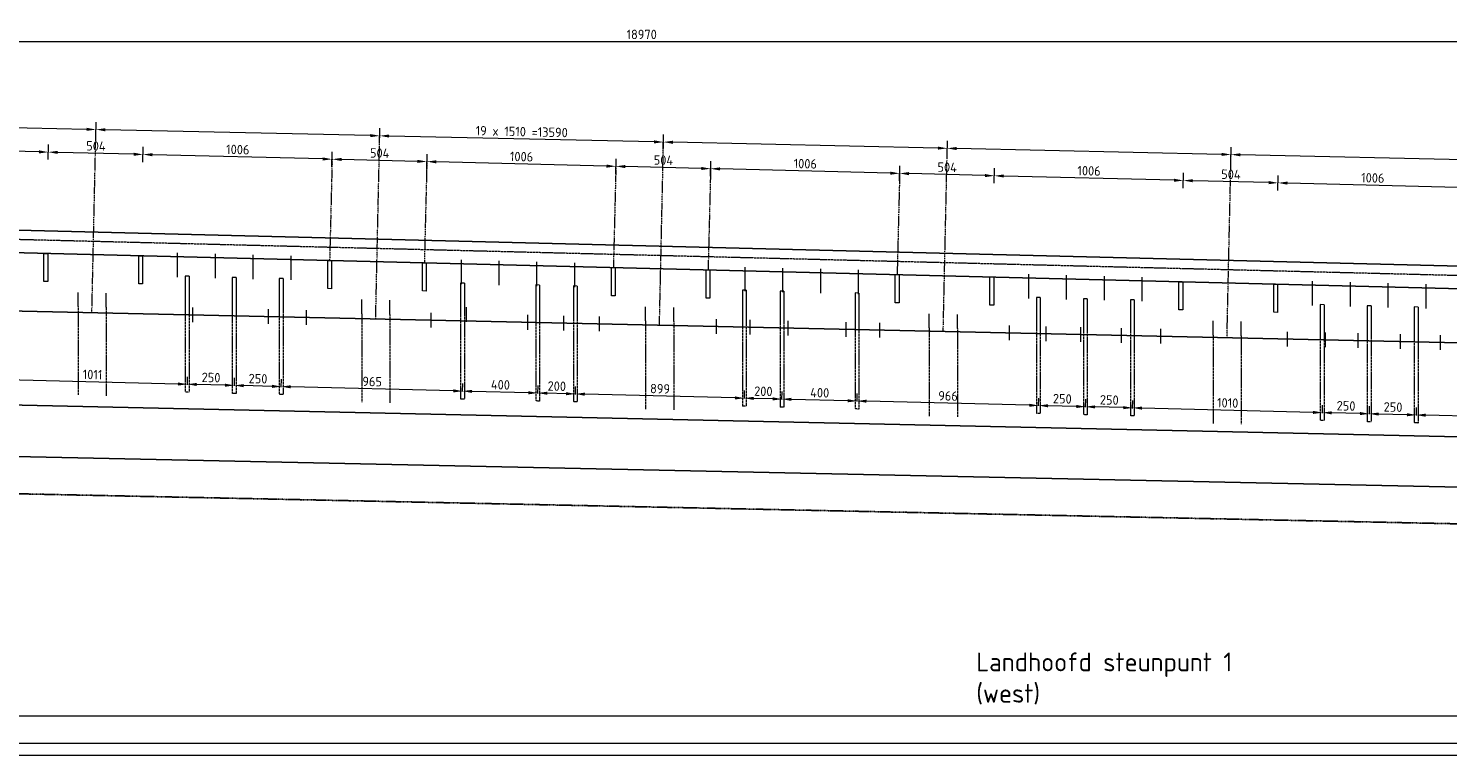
# Model space of a CAD drawing. Header units: millimetres. Extents: x -8028558 to 327273, y -63352 to 83293.
# Tile 57 of 197: x 1742 to 9292, y 8914 to 12782. Entities that reach past the tile are written whole.
import ezdxf

# ---------------------------------------------------------------- set-up
doc = ezdxf.new("R2010")
doc.units = ezdxf.units.MM
for name, pattern in [('NLCS-HIDDEN', [4, 2, -2]), ('XX-AFBREEK', [7, 4, -1, 1, -1]), ('XX-HART', [13, 4, -2, 1, -2, 4]), ('ZZ-HIDDEN-SO', [4, 2, -2])]:
    doc.linetypes.add(name, pattern=pattern)
for name, color, linetype, lineweight in [('B-CO-BC-AFBREEKLIJN-GD', 7, 'XX-AFBREEK', 25), ('B-CO-BC-BETONVORM-GD', 90, 'Continuous', 25), ('B-CO-BC-BETONVORM-GN', 10, 'ZZ-HIDDEN-SO', 13), ('B-CO-BC-WAPENING_HOOFDWAPENING-G', 170, 'Continuous', 18), ('B-CO-BC-WAPENING_HOOFDWAPENING-GN', 140, 'NLCS-HIDDEN', 13), ('X-XX-AL-HARTLIJN-G', 7, 'XX-HART', 18), ('X-XX-AL-M', 7, 'Continuous', 18), ('X-XX-AL-VERWIJZING-T25', 7, 'Continuous', 25)]:
    doc.layers.add(name, color=color, linetype=linetype, lineweight=lineweight)
doc.styles.add('NLCS-ISO-MM20-T25', font='NLCS-ISO.ttf', dxfattribs={"height": 50})
doc.styles.add('NLCS-ISO-MM20-T50', font='NLCS-ISO.ttf', dxfattribs={"height": 100})
doc.dimstyles.new('NLCS-MM20-T25-PIJL_L0_H4', dxfattribs={"dimscale": 20, "dimtxt": 2.5, "dimasz": 2.5, "dimexe": 2, "dimexo": 2, "dimgap": 0.7, "dimtad": 1, "dimdec": 0, "dimzin": 0, "dimdsep": 46, "dimtxsty": 'NLCS-ISO-MM20-T25', "dimcen": 0, "dimdle": 2, "dimclrd": 256, "dimclre": 256, "dimclrt": 256, "dimadec": 4, "dimazin": 0, "dimtfac": 1, "dimtdec": 3, "dimtofl": 0, "dimtmove": 0, "dimatfit": 3, "dimfxl": 2, "dimfxlon": 1, "dimtfillclr": 256, "dimtolj": 1, "dimtzin": 0, "dimlwd": -1, "dimlwe": -1, "dimarcsym": 0})

# ---------------------------------------------------------------- blocks, each defined once
blk = doc.blocks.new('*D370')
at = {"layer": 'X-XX-AL-M', "transparency": 16777216}
for p, q in [((-4480.7, 12670.7), (-4480.7, 12750.7)), ((14439.4, 12710.7), (-4430.7, 12710.7)), ((14489.4, 12670.7), (14489.4, 12750.7))]:
    blk.add_line(p, q, dxfattribs=at)
for points in [[(-4430.7, 12719.1), (-4430.7, 12702.4), (-4480.7, 12710.7)], [(14439.4, 12719.1), (14439.4, 12702.4), (14489.4, 12710.7)]]:
    blk.add_solid(points, dxfattribs=at)
at = {"layer": 'X-XX-AL-M', "transparency": 16777216, "insert": (5004.4, 12749.7), "char_height": 50, "attachment_point": 5, "style": 'NLCS-ISO-MM20-T25'}
blk.add_mtext('\\A1;18970', dxfattribs=at)
blk = doc.blocks.new('*D378')
at = {"layer": 'X-XX-AL-M', "transparency": 16777216}
for p, q in [((8138.8, 12070.6), (8140.6, 12150.6)), ((9599.3, 12078.4), (8189.7, 12109.5)), ((9648.4, 12037.3), (9650.2, 12117.3))]:
    blk.add_line(p, q, dxfattribs=at)
for points in [[(8189.8, 12117.8), (8189.5, 12101.2), (8139.7, 12110.6)], [(9599.5, 12086.7), (9599.1, 12070.1), (9649.3, 12077.3)]]:
    blk.add_solid(points, dxfattribs=at)
blk = doc.blocks.new('*D379')
at = {"layer": 'X-XX-AL-M', "transparency": 16777216}
for p, q in [((6629.2, 12103.9), (6630.9, 12183.9)), ((8089.7, 12111.7), (6680, 12142.8)), ((8138.8, 12070.6), (8140.6, 12150.6))]:
    blk.add_line(p, q, dxfattribs=at)
for points in [[(6680.2, 12151.1), (6679.8, 12134.5), (6630, 12143.9)], [(8089.9, 12120), (8089.5, 12103.4), (8139.7, 12110.6)]]:
    blk.add_solid(points, dxfattribs=at)
blk = doc.blocks.new('*D380')
at = {"layer": 'X-XX-AL-M', "transparency": 16777216}
for p, q in [((5119.5, 12137.2), (5121.3, 12217.2)), ((6580, 12145), (5170.4, 12176.1)), ((6629.2, 12103.9), (6630.9, 12183.9))]:
    blk.add_line(p, q, dxfattribs=at)
for points in [[(5170.6, 12184.4), (5170.2, 12167.8), (5120.4, 12177.2)], [(6580.2, 12153.3), (6579.9, 12136.7), (6630, 12143.9)]]:
    blk.add_solid(points, dxfattribs=at)
blk = doc.blocks.new('*D381')
at = {"layer": 'X-XX-AL-M', "transparency": 16777216}
for p, q in [((3609.9, 12170.5), (3611.7, 12250.5)), ((5070.4, 12178.3), (3660.8, 12209.4)), ((5119.5, 12137.2), (5121.3, 12217.2))]:
    blk.add_line(p, q, dxfattribs=at)
for points in [[(3660.9, 12217.7), (3660.6, 12201.1), (3610.8, 12210.5)], [(5070.6, 12186.6), (5070.2, 12170), (5120.4, 12177.2)]]:
    blk.add_solid(points, dxfattribs=at)
at = {"layer": 'X-XX-AL-M', "transparency": 16777216, "insert": (4366.4, 12232.9), "char_height": 50, "attachment_point": 5, "rotation": 358.7361, "style": 'NLCS-ISO-MM20-T25'}
blk.add_mtext('\\A1;19 x 1510 =13590 ', dxfattribs=at)
blk = doc.blocks.new('*D382')
at = {"layer": 'X-XX-AL-M', "transparency": 16777216}
for p, q in [((2100.3, 12203.8), (2102, 12283.8)), ((3560.8, 12211.6), (2151.1, 12242.7)), ((3609.9, 12170.5), (3611.7, 12250.5))]:
    blk.add_line(p, q, dxfattribs=at)
for points in [[(2151.3, 12251), (2150.9, 12234.4), (2101.1, 12243.8)], [(3561, 12219.9), (3560.6, 12203.3), (3610.8, 12210.5)]]:
    blk.add_solid(points, dxfattribs=at)
blk = doc.blocks.new('*D383')
at = {"layer": 'X-XX-AL-M', "transparency": 16777216}
for p, q in [((590.6, 12237.1), (592.4, 12317.1)), ((2051.1, 12244.9), (641.5, 12276)), ((2100.3, 12203.8), (2102, 12283.8))]:
    blk.add_line(p, q, dxfattribs=at)
for points in [[(641.7, 12284.4), (641.3, 12267.7), (591.5, 12277.1)], [(2051.3, 12253.3), (2051, 12236.6), (2101.1, 12243.8)]]:
    blk.add_solid(points, dxfattribs=at)
blk = doc.blocks.new('*D397')
at = {"layer": 'X-XX-AL-M', "transparency": 16777216}
for p, q in [((8389.1, 11920.2), (8391.1, 12000.1)), ((9345.9, 11936.3), (8440.1, 11958.9)), ((9394.8, 11895), (9396.8, 11975))]:
    blk.add_line(p, q, dxfattribs=at)
for points in [[(8440.3, 11967.2), (8439.9, 11950.6), (8390.1, 11960.1)], [(9346.1, 11944.6), (9345.6, 11927.9), (9395.8, 11935)]]:
    blk.add_solid(points, dxfattribs=at)
at = {"layer": 'X-XX-AL-M', "transparency": 16777216, "insert": (8894, 11986.6), "char_height": 50, "attachment_point": 5, "rotation": 358.5679, "style": 'NLCS-ISO-MM20-T25'}
blk.add_mtext('\\A1;1006', dxfattribs=at)
blk = doc.blocks.new('*D398')
at = {"layer": 'X-XX-AL-M', "transparency": 16777216}
for p, q in [((7885.3, 11932.8), (7887.3, 12012.7)), ((8340.2, 11961.4), (7936.3, 11971.5)), ((8389.1, 11920.2), (8391.1, 12000.1))]:
    blk.add_line(p, q, dxfattribs=at)
for points in [[(7936.5, 11979.8), (7936.1, 11963.2), (7886.3, 11972.7)], [(8340.4, 11969.7), (8340, 11953.1), (8390.1, 11960.1)]]:
    blk.add_solid(points, dxfattribs=at)
at = {"layer": 'X-XX-AL-M', "transparency": 16777216, "insert": (8139.2, 12005.4), "char_height": 50, "attachment_point": 5, "rotation": 358.5679, "style": 'NLCS-ISO-MM20-T25'}
blk.add_mtext('\\A1;504', dxfattribs=at)
blk = doc.blocks.new('*D399')
at = {"layer": 'X-XX-AL-M', "transparency": 16777216}
for p, q in [((6879.6, 11957.9), (6881.6, 12037.9)), ((7885.3, 11932.8), (7887.3, 12012.7)), ((7836.3, 11974), (6930.6, 11996.6))]:
    blk.add_line(p, q, dxfattribs=at)
for points in [[(6930.8, 12005), (6930.4, 11988.3), (6880.6, 11997.9)], [(7836.5, 11982.3), (7836.1, 11965.7), (7886.3, 11972.7)]]:
    blk.add_solid(points, dxfattribs=at)
at = {"layer": 'X-XX-AL-M', "transparency": 16777216, "insert": (7384.4, 12024.3), "char_height": 50, "attachment_point": 5, "rotation": 358.5679, "style": 'NLCS-ISO-MM20-T25'}
blk.add_mtext('\\A1;1006', dxfattribs=at)
blk = doc.blocks.new('*D400')
at = {"layer": 'X-XX-AL-M', "transparency": 16777216}
for p, q in [((6375.8, 11970.5), (6377.8, 12050.5)), ((6830.6, 11999.1), (6426.8, 12009.2)), ((6879.6, 11957.9), (6881.6, 12037.9))]:
    blk.add_line(p, q, dxfattribs=at)
for points in [[(6427, 12017.6), (6426.6, 12000.9), (6376.8, 12010.5)], [(6830.8, 12007.5), (6830.4, 11990.8), (6880.6, 11997.9)]]:
    blk.add_solid(points, dxfattribs=at)
at = {"layer": 'X-XX-AL-M', "transparency": 16777216, "insert": (6629.7, 12043.2), "char_height": 50, "attachment_point": 5, "rotation": 358.5679, "style": 'NLCS-ISO-MM20-T25'}
blk.add_mtext('\\A1;504', dxfattribs=at)
blk = doc.blocks.new('*D401')
at = {"layer": 'X-XX-AL-M', "transparency": 16777216}
for p, q in [((5370.1, 11995.6), (5372.1, 12075.6)), ((6326.8, 12011.7), (5421.1, 12034.4)), ((6375.8, 11970.5), (6377.8, 12050.5))]:
    blk.add_line(p, q, dxfattribs=at)
for points in [[(5421.3, 12042.7), (5420.9, 12026), (5371.1, 12035.6)], [(6327, 12020.1), (6326.6, 12003.4), (6376.8, 12010.5)]]:
    blk.add_solid(points, dxfattribs=at)
at = {"layer": 'X-XX-AL-M', "transparency": 16777216, "insert": (5874.9, 12062), "char_height": 50, "attachment_point": 5, "rotation": 358.5679, "style": 'NLCS-ISO-MM20-T25'}
blk.add_mtext('\\A1;1006', dxfattribs=at)
blk = doc.blocks.new('*D402')
at = {"layer": 'X-XX-AL-M', "transparency": 16777216}
for p, q in [((4866.3, 12008.2), (4868.2, 12088.2)), ((5321.1, 12036.9), (4917.2, 12047)), ((5370.1, 11995.6), (5372.1, 12075.6))]:
    blk.add_line(p, q, dxfattribs=at)
for points in [[(4917.4, 12055.3), (4917, 12038.6), (4867.2, 12048.2)], [(5321.3, 12045.2), (5320.9, 12028.5), (5371.1, 12035.6)]]:
    blk.add_solid(points, dxfattribs=at)
at = {"layer": 'X-XX-AL-M', "transparency": 16777216, "insert": (5120.1, 12080.9), "char_height": 50, "attachment_point": 5, "rotation": 358.5679, "style": 'NLCS-ISO-MM20-T25'}
blk.add_mtext('\\A1;504', dxfattribs=at)
blk = doc.blocks.new('*D403')
at = {"layer": 'X-XX-AL-M', "transparency": 16777216}
for p, q in [((3860.6, 12033.4), (3862.6, 12113.3)), ((4866.3, 12008.2), (4868.2, 12088.2)), ((4817.3, 12049.5), (3911.5, 12072.1))]:
    blk.add_line(p, q, dxfattribs=at)
for points in [[(3911.8, 12080.4), (3911.3, 12063.8), (3861.6, 12073.4)], [(4817.5, 12057.8), (4817.1, 12041.1), (4867.2, 12048.2)]]:
    blk.add_solid(points, dxfattribs=at)
at = {"layer": 'X-XX-AL-M', "transparency": 16777216, "insert": (4365.4, 12099.8), "char_height": 50, "attachment_point": 5, "rotation": 358.5679, "style": 'NLCS-ISO-MM20-T25'}
blk.add_mtext('\\A1;1006', dxfattribs=at)
blk = doc.blocks.new('*D404')
at = {"layer": 'X-XX-AL-M', "transparency": 16777216}
for p, q in [((3356.7, 12046), (3358.7, 12125.9)), ((3811.6, 12074.6), (3407.7, 12084.7)), ((3860.6, 12033.4), (3862.6, 12113.3))]:
    blk.add_line(p, q, dxfattribs=at)
for points in [[(3407.9, 12093), (3407.5, 12076.4), (3357.7, 12086)], [(3811.8, 12082.9), (3811.4, 12066.3), (3861.6, 12073.4)]]:
    blk.add_solid(points, dxfattribs=at)
at = {"layer": 'X-XX-AL-M', "transparency": 16777216, "insert": (3610.6, 12118.6), "char_height": 50, "attachment_point": 5, "rotation": 358.5679, "style": 'NLCS-ISO-MM20-T25'}
blk.add_mtext('\\A1;504', dxfattribs=at)
blk = doc.blocks.new('*D405')
at = {"layer": 'X-XX-AL-M', "transparency": 16777216}
for p, q in [((2351, 12071.1), (2353, 12151.1)), ((3307.7, 12087.2), (2402, 12109.8)), ((3356.7, 12046), (3358.7, 12125.9))]:
    blk.add_line(p, q, dxfattribs=at)
for points in [[(2402.2, 12118.2), (2401.8, 12101.5), (2352, 12111.1)], [(3307.9, 12095.5), (3307.5, 12078.9), (3357.7, 12086)]]:
    blk.add_solid(points, dxfattribs=at)
at = {"layer": 'X-XX-AL-M', "transparency": 16777216, "insert": (2855.9, 12137.5), "char_height": 50, "attachment_point": 5, "rotation": 358.5679, "style": 'NLCS-ISO-MM20-T25'}
blk.add_mtext('\\A1;1006', dxfattribs=at)
blk = doc.blocks.new('*D406')
at = {"layer": 'X-XX-AL-M', "transparency": 16777216}
for p, q in [((1847.2, 12083.7), (1849.2, 12163.7)), ((2302.1, 12112.3), (1898.2, 12122.4)), ((2351, 12071.1), (2353, 12151.1))]:
    blk.add_line(p, q, dxfattribs=at)
for points in [[(1898.4, 12130.8), (1898, 12114.1), (1848.2, 12123.7)], [(2302.3, 12120.7), (2301.8, 12104), (2352, 12111.1)]]:
    blk.add_solid(points, dxfattribs=at)
at = {"layer": 'X-XX-AL-M', "transparency": 16777216, "insert": (2101.1, 12156.4), "char_height": 50, "attachment_point": 5, "rotation": 358.5679, "style": 'NLCS-ISO-MM20-T25'}
blk.add_mtext('\\A1;504', dxfattribs=at)
blk = doc.blocks.new('*D407')
at = {"layer": 'X-XX-AL-M', "transparency": 16777216}
for p, q in [((841.5, 12108.8), (843.5, 12188.8)), ((1847.2, 12083.7), (1849.2, 12163.7)), ((1798.2, 12124.9), (892.5, 12147.6))]:
    blk.add_line(p, q, dxfattribs=at)
for points in [[(892.7, 12155.9), (892.3, 12139.3), (842.5, 12148.8)], [(1798.4, 12133.3), (1798, 12116.6), (1848.2, 12123.7)]]:
    blk.add_solid(points, dxfattribs=at)
at = {"layer": 'X-XX-AL-M', "transparency": 16777216, "insert": (1346.3, 12175.3), "char_height": 50, "attachment_point": 5, "rotation": 358.5679, "style": 'NLCS-ISO-MM20-T25'}
blk.add_mtext('\\A1;1006', dxfattribs=at)
blk = doc.blocks.new('*D426')
at = {"layer": 'X-XX-AL-M', "transparency": 16777216}
for p, q in [((9125.5, 10723.1), (9126.5, 10765.6)), ((10038.7, 10702.8), (9175.5, 10724.4)), ((10088.7, 10699.1), (10089.7, 10741.5))]:
    blk.add_line(p, q, dxfattribs=at)
for points in [[(9175.7, 10732.7), (9175.3, 10716), (9125.5, 10725.6)], [(10038.9, 10711.1), (10038.5, 10694.5), (10088.7, 10701.5)]]:
    blk.add_solid(points, dxfattribs=at)
at = {"layer": 'X-XX-AL-M', "transparency": 16777216, "insert": (9608.1, 10752.6), "char_height": 50, "attachment_point": 5, "rotation": 358.5679, "style": 'NLCS-ISO-MM20-T25'}
blk.add_mtext('\\A1;964', dxfattribs=at)
blk = doc.blocks.new('*D427')
at = {"layer": 'X-XX-AL-M', "transparency": 16777216}
for p, q in [((8875.5, 10729.4), (8876.6, 10771.9)), ((9075.5, 10726.9), (8925.6, 10730.6)), ((9125.5, 10723.1), (9126.5, 10765.6))]:
    blk.add_line(p, q, dxfattribs=at)
for points in [[(8925.8, 10739), (8925.4, 10722.3), (8875.6, 10731.9)], [(9075.7, 10735.2), (9075.3, 10718.5), (9125.5, 10725.6)]]:
    blk.add_solid(points, dxfattribs=at)
at = {"layer": 'X-XX-AL-M', "transparency": 16777216, "insert": (9001.5, 10767.7), "char_height": 50, "attachment_point": 5, "rotation": 358.5679, "style": 'NLCS-ISO-MM20-T25'}
blk.add_mtext('\\A1;250', dxfattribs=at)
blk = doc.blocks.new('*D428')
at = {"layer": 'X-XX-AL-M', "transparency": 16777216}
for p, q in [((8625.6, 10735.6), (8626.7, 10778.1)), ((8825.6, 10733.1), (8675.7, 10736.9)), ((8875.5, 10729.4), (8876.6, 10771.9))]:
    blk.add_line(p, q, dxfattribs=at)
for points in [[(8675.9, 10745.2), (8675.4, 10728.5), (8625.7, 10738.1)], [(8825.8, 10741.5), (8825.4, 10724.8), (8875.6, 10731.9)]]:
    blk.add_solid(points, dxfattribs=at)
at = {"layer": 'X-XX-AL-M', "transparency": 16777216, "insert": (8751.6, 10774), "char_height": 50, "attachment_point": 5, "rotation": 358.5679, "style": 'NLCS-ISO-MM20-T25'}
blk.add_mtext('\\A1;250', dxfattribs=at)
blk = doc.blocks.new('*D429')
at = {"layer": 'X-XX-AL-M', "transparency": 16777216}
for p, q in [((7615.9, 10760.9), (7617, 10803.4)), ((8575.7, 10739.4), (7666, 10762.1)), ((8625.6, 10735.6), (8626.7, 10778.1))]:
    blk.add_line(p, q, dxfattribs=at)
for points in [[(7666.2, 10770.4), (7665.8, 10753.8), (7616, 10763.4)], [(8575.9, 10747.7), (8575.5, 10731), (8625.7, 10738.1)]]:
    blk.add_solid(points, dxfattribs=at)
at = {"layer": 'X-XX-AL-M', "transparency": 16777216, "insert": (8121.8, 10789.7), "char_height": 50, "attachment_point": 5, "rotation": 358.5679, "style": 'NLCS-ISO-MM20-T25'}
blk.add_mtext('\\A1;1010', dxfattribs=at)
blk = doc.blocks.new('*D430')
at = {"layer": 'X-XX-AL-M', "transparency": 16777216}
for p, q in [((7366, 10767.1), (7367.1, 10809.6)), ((7615.9, 10760.9), (7617, 10803.4)), ((7566, 10764.6), (7416, 10768.4))]:
    blk.add_line(p, q, dxfattribs=at)
for points in [[(7416.3, 10776.7), (7415.8, 10760), (7366.1, 10769.6)], [(7566.2, 10772.9), (7565.8, 10756.3), (7616, 10763.4)]]:
    blk.add_solid(points, dxfattribs=at)
at = {"layer": 'X-XX-AL-M', "transparency": 16777216, "insert": (7492, 10805.5), "char_height": 50, "attachment_point": 5, "rotation": 358.5679, "style": 'NLCS-ISO-MM20-T25'}
blk.add_mtext('\\A1;250', dxfattribs=at)
blk = doc.blocks.new('*D431')
at = {"layer": 'X-XX-AL-M', "transparency": 16777216}
for p, q in [((7116.1, 10773.4), (7117.1, 10815.9)), ((7366, 10767.1), (7367.1, 10809.6)), ((7316.1, 10770.9), (7166.1, 10774.6))]:
    blk.add_line(p, q, dxfattribs=at)
for points in [[(7166.3, 10782.9), (7165.9, 10766.3), (7116.1, 10775.9)], [(7316.3, 10779.2), (7315.9, 10762.5), (7366.1, 10769.6)]]:
    blk.add_solid(points, dxfattribs=at)
at = {"layer": 'X-XX-AL-M', "transparency": 16777216, "insert": (7242.1, 10811.7), "char_height": 50, "attachment_point": 5, "rotation": 358.5679, "style": 'NLCS-ISO-MM20-T25'}
blk.add_mtext('\\A1;250', dxfattribs=at)
blk = doc.blocks.new('*D432')
at = {"layer": 'X-XX-AL-M', "transparency": 16777216}
for p, q in [((6150.4, 10797.5), (6151.4, 10840)), ((7066.2, 10777.1), (6200.4, 10798.8)), ((7116.1, 10773.4), (7117.1, 10815.9))]:
    blk.add_line(p, q, dxfattribs=at)
for points in [[(6200.6, 10807.1), (6200.2, 10790.4), (6150.4, 10800)], [(7066.4, 10785.4), (7066, 10768.8), (7116.1, 10775.9)]]:
    blk.add_solid(points, dxfattribs=at)
at = {"layer": 'X-XX-AL-M', "transparency": 16777216, "insert": (6634.3, 10826.9), "char_height": 50, "attachment_point": 5, "rotation": 358.5679, "style": 'NLCS-ISO-MM20-T25'}
blk.add_mtext('\\A1;966', dxfattribs=at)
blk = doc.blocks.new('*D433')
at = {"layer": 'X-XX-AL-M', "transparency": 16777216}
for p, q in [((5750.5, 10807.5), (5751.6, 10850)), ((6100.5, 10801.3), (5800.6, 10808.8)), ((6150.4, 10797.5), (6151.4, 10840))]:
    blk.add_line(p, q, dxfattribs=at)
for points in [[(5800.8, 10817.1), (5800.3, 10800.4), (5750.6, 10810)], [(6100.7, 10809.6), (6100.3, 10792.9), (6150.4, 10800)]]:
    blk.add_solid(points, dxfattribs=at)
at = {"layer": 'X-XX-AL-M', "transparency": 16777216, "insert": (5951.5, 10844), "char_height": 50, "attachment_point": 5, "rotation": 358.5679, "style": 'NLCS-ISO-MM20-T25'}
blk.add_mtext('\\A1;400', dxfattribs=at)
blk = doc.blocks.new('*D434')
at = {"layer": 'X-XX-AL-M', "transparency": 16777216}
for p, q in [((5550.6, 10812.5), (5551.6, 10855)), ((5700.6, 10811.2), (5600.6, 10813.7)), ((5750.5, 10807.5), (5751.6, 10850))]:
    blk.add_line(p, q, dxfattribs=at)
for points in [[(5600.8, 10822.1), (5600.4, 10805.4), (5550.6, 10815)], [(5700.8, 10819.6), (5700.4, 10802.9), (5750.6, 10810)]]:
    blk.add_solid(points, dxfattribs=at)
at = {"layer": 'X-XX-AL-M', "transparency": 16777216, "insert": (5651.6, 10851.5), "char_height": 50, "attachment_point": 5, "rotation": 358.5679, "style": 'NLCS-ISO-MM20-T25'}
blk.add_mtext('\\A1;200', dxfattribs=at)
blk = doc.blocks.new('*D435')
at = {"layer": 'X-XX-AL-M', "transparency": 16777216}
for p, q in [((4651.9, 10835), (4652.9, 10877.5)), ((5500.6, 10816.3), (4701.9, 10836.2)), ((5550.6, 10812.5), (5551.6, 10855))]:
    blk.add_line(p, q, dxfattribs=at)
for points in [[(4702.1, 10844.6), (4701.7, 10827.9), (4651.9, 10837.5)], [(5500.9, 10824.6), (5500.4, 10807.9), (5550.6, 10815)]]:
    blk.add_solid(points, dxfattribs=at)
at = {"layer": 'X-XX-AL-M', "transparency": 16777216, "insert": (5102.2, 10865.2), "char_height": 50, "attachment_point": 5, "rotation": 358.5679, "style": 'NLCS-ISO-MM20-T25'}
blk.add_mtext('\\A1;899', dxfattribs=at)
blk = doc.blocks.new('*D436')
at = {"layer": 'X-XX-AL-M', "transparency": 16777216}
for p, q in [((4451.9, 10840), (4453, 10882.5)), ((4651.9, 10835), (4652.9, 10877.5)), ((4601.9, 10838.7), (4502, 10841.2))]:
    blk.add_line(p, q, dxfattribs=at)
for points in [[(4502.2, 10849.5), (4501.8, 10832.9), (4452, 10842.5)], [(4602.1, 10847), (4601.7, 10830.4), (4651.9, 10837.5)]]:
    blk.add_solid(points, dxfattribs=at)
at = {"layer": 'X-XX-AL-M', "transparency": 16777216, "insert": (4552.9, 10879), "char_height": 50, "attachment_point": 5, "rotation": 358.5679, "style": 'NLCS-ISO-MM20-T25'}
blk.add_mtext('\\A1;200', dxfattribs=at)
blk = doc.blocks.new('*D437')
at = {"layer": 'X-XX-AL-M', "transparency": 16777216}
for p, q in [((4052, 10850), (4053.1, 10892.5)), ((4451.9, 10840), (4453, 10882.5)), ((4402, 10843.7), (4102.1, 10851.2))]:
    blk.add_line(p, q, dxfattribs=at)
for points in [[(4102.3, 10859.5), (4101.9, 10842.9), (4052.1, 10852.5)], [(4402.2, 10852), (4401.8, 10835.4), (4452, 10842.5)]]:
    blk.add_solid(points, dxfattribs=at)
at = {"layer": 'X-XX-AL-M', "transparency": 16777216, "insert": (4253, 10886.5), "char_height": 50, "attachment_point": 5, "rotation": 358.5679, "style": 'NLCS-ISO-MM20-T25'}
blk.add_mtext('\\A1;400', dxfattribs=at)
blk = doc.blocks.new('*D438')
at = {"layer": 'X-XX-AL-M', "transparency": 16777216}
for p, q in [((3087.3, 10874.1), (3088.4, 10916.6)), ((4002.1, 10853.7), (3137.4, 10875.3)), ((4052, 10850), (4053.1, 10892.5))]:
    blk.add_line(p, q, dxfattribs=at)
for points in [[(3137.6, 10883.7), (3137.2, 10867), (3087.4, 10876.6)], [(4002.3, 10862), (4001.9, 10845.4), (4052.1, 10852.5)]]:
    blk.add_solid(points, dxfattribs=at)
at = {"layer": 'X-XX-AL-M', "transparency": 16777216, "insert": (3570.7, 10903.5), "char_height": 50, "attachment_point": 5, "rotation": 358.5679, "style": 'NLCS-ISO-MM20-T25'}
blk.add_mtext('\\A1;965', dxfattribs=at)
blk = doc.blocks.new('*D439')
at = {"layer": 'X-XX-AL-M', "transparency": 16777216}
for p, q in [((2837.4, 10880.3), (2838.5, 10922.8)), ((3037.4, 10877.8), (2887.5, 10881.6)), ((3087.3, 10874.1), (3088.4, 10916.6))]:
    blk.add_line(p, q, dxfattribs=at)
for points in [[(2887.7, 10889.9), (2887.3, 10873.2), (2837.5, 10882.8)], [(3037.6, 10886.2), (3037.2, 10869.5), (3087.4, 10876.6)]]:
    blk.add_solid(points, dxfattribs=at)
at = {"layer": 'X-XX-AL-M', "transparency": 16777216, "insert": (2963.4, 10918.7), "char_height": 50, "attachment_point": 5, "rotation": 358.5679, "style": 'NLCS-ISO-MM20-T25'}
blk.add_mtext('\\A1;250', dxfattribs=at)
blk = doc.blocks.new('*D440')
at = {"layer": 'X-XX-AL-M', "transparency": 16777216}
for p, q in [((2587.5, 10886.6), (2588.6, 10929.1)), ((2787.5, 10884.1), (2637.5, 10887.8)), ((2837.4, 10880.3), (2838.5, 10922.8))]:
    blk.add_line(p, q, dxfattribs=at)
for points in [[(2637.8, 10896.2), (2637.3, 10879.5), (2587.6, 10889.1)], [(2787.7, 10892.4), (2787.3, 10875.7), (2837.5, 10882.8)]]:
    blk.add_solid(points, dxfattribs=at)
at = {"layer": 'X-XX-AL-M', "transparency": 16777216, "insert": (2713.5, 10924.9), "char_height": 50, "attachment_point": 5, "rotation": 358.5679, "style": 'NLCS-ISO-MM20-T25'}
blk.add_mtext('\\A1;250', dxfattribs=at)
blk = doc.blocks.new('*D441')
at = {"layer": 'X-XX-AL-M', "transparency": 16777216}
for p, q in [((1576.8, 10911.8), (1577.9, 10954.3)), ((2537.6, 10890.3), (1626.9, 10913.1)), ((2587.5, 10886.6), (2588.6, 10929.1))]:
    blk.add_line(p, q, dxfattribs=at)
for points in [[(1627.1, 10921.4), (1626.6, 10904.8), (1576.9, 10914.3)], [(2537.8, 10898.7), (2537.4, 10882), (2587.6, 10889.1)]]:
    blk.add_solid(points, dxfattribs=at)
at = {"layer": 'X-XX-AL-M', "transparency": 16777216, "insert": (2083.2, 10940.7), "char_height": 50, "attachment_point": 5, "rotation": 358.5679, "style": 'NLCS-ISO-MM20-T25'}
blk.add_mtext('\\A1;1011', dxfattribs=at)

msp = doc.modelspace()

# ---------------------------------------------------------------- linework, layer by layer
at = {"layer": 'B-CO-BC-AFBREEKLIJN-GD', "flags": 128}
msp.add_lwpolyline([(-6041.4, 10467.7), (16014.8, 10007.5)], dxfattribs=at)
at = {"layer": 'B-CO-BC-BETONVORM-GD', "flags": 128}
for points in [[(14357.6, 11367.1), (14335, 11392.7), (-4497.2, 11863.5)], [(14254.9, 11274.7), (-4587.3, 11745.7)], [(-5940.2, 11446.5), (15714.8, 10968.7)], [(13735, 8979.5), (-4480.2, 8977.8)], [(13735, 8915.5), (-4480.2, 8913.8)]]:
    msp.add_lwpolyline(points, dxfattribs=at)
msp.add_lwpolyline([(-5940.2, 9124.2), (13735, 9126)], close=True, dxfattribs=at)
at = {"layer": 'B-CO-BC-BETONVORM-GN', "flags": 128}
msp.add_lwpolyline([(-4506.9, 11815), (14489.4, 11340.1), (14489.4, 11367.1)], dxfattribs=at)
at = {"layer": 'B-CO-BC-WAPENING_HOOFDWAPENING-G'}
for points in [[(1844.7, 11584.9), (1844.7, 11434.9), (1824.7, 11435.4), (1824.7, 11585.4)], [(2348.6, 11572.3), (2348.6, 11422.3), (2328.6, 11422.8), (2328.6, 11572.8)], [(3354.3, 11547.2), (3354.3, 11397.2), (3334.3, 11397.7), (3334.3, 11547.7)], [(3858.1, 11534.6), (3858.1, 11384.6), (3838.1, 11385.1), (3838.1, 11535.1)], [(4863.8, 11509.5), (4863.8, 11359.5), (4843.8, 11360), (4843.8, 11510)], [(5367.6, 11496.9), (5367.6, 11346.9), (5347.6, 11347.4), (5347.6, 11497.4)], [(6373.3, 11471.7), (6373.3, 11321.7), (6353.3, 11322.2), (6353.3, 11472.2)], [(6877.2, 11459.1), (6877.2, 11309.1), (6857.2, 11309.6), (6857.2, 11459.6)], [(7882.8, 11434), (7882.8, 11284), (7862.8, 11284.5), (7862.8, 11434.5)], [(8386.7, 11421.4), (8386.7, 11271.4), (8366.7, 11271.9), (8366.7, 11421.9)]]:
    msp.add_lwpolyline(points, close=True, dxfattribs=at)
at = {"layer": 'B-CO-BC-WAPENING_HOOFDWAPENING-G', "flags": 128}
for points in [[(2533.7, 11587.7), (2533.7, 11458.9)], [(2734.8, 11582.7), (2734.8, 11453.8)], [(2936, 11577.7), (2936, 11448.8)], [(3137.1, 11572.6), (3137.1, 11443.8)], [(4043.2, 11550), (4043.2, 11421.1)], [(4244.4, 11545), (4244.4, 11416.1)], [(4445.5, 11539.9), (4445.5, 11411.1)], [(4646.7, 11534.9), (4646.7, 11406)], [(5552.8, 11512.2), (5552.8, 11383.4)], [(5753.9, 11507.2), (5753.9, 11378.4)], [(5955, 11502.2), (5955, 11373.3)], [(6156.2, 11497.2), (6156.2, 11368.3)], [(2596.5, 11463.2), (2576.5, 11463.7)], [(2576.5, 11463.7), (2576.5, 11287.7)], [(2596.5, 11463.2), (2596.5, 11287.2)], [(2846.4, 11456.9), (2826.4, 11457.4)], [(2826.4, 11457.4), (2826.4, 11281.5)], [(2846.4, 11456.9), (2846.4, 11281)], [(3096.3, 11450.7), (3076.3, 11451.2)], [(3076.3, 11451.2), (3076.3, 11275.2)], [(3096.3, 11450.7), (3096.3, 11274.7)], [(4061, 11426.6), (4041, 11427.1)], [(4041, 11427.1), (4041, 11251.1)], [(4061, 11426.6), (4061, 11250.6)], [(4460.9, 11416.6), (4440.9, 11417.1)], [(4440.9, 11417.1), (4440.9, 11241.1)], [(4460.9, 11416.6), (4460.9, 11240.6)], [(4660.8, 11411.6), (4640.9, 11412.1)], [(4640.9, 11412.1), (4640.9, 11236.1)], [(4660.8, 11411.6), (4660.8, 11235.6)], [(7062.3, 11474.5), (7062.3, 11345.7)], [(7263.4, 11469.5), (7263.4, 11340.6)], [(7464.6, 11464.5), (7464.6, 11335.6)], [(7665.7, 11459.4), (7665.7, 11330.6)], [(8571.8, 11436.8), (8571.8, 11307.9)], [(8773, 11431.7), (8773, 11302.9)], [(8974.1, 11426.7), (8974.1, 11297.9)], [(9175.2, 11421.7), (9175.2, 11292.8)], [(2005.7, 11302), (2005.7, 11377)], [(2155.6, 11298.2), (2155.6, 11373.2)], [(3515.2, 11264.2), (3515.2, 11339.2)], [(3665.2, 11260.5), (3665.2, 11335.5)], [(5560.6, 11389.1), (5540.6, 11389.6)], [(5540.6, 11389.6), (5540.6, 11213.6)], [(5560.6, 11389.1), (5560.6, 11213.1)], [(5760.5, 11384.1), (5740.5, 11384.6)], [(5740.5, 11384.6), (5740.5, 11208.6)], [(5760.5, 11384.1), (5760.5, 11208.1)], [(6160.4, 11374.1), (6140.4, 11374.6)], [(6140.4, 11374.6), (6140.4, 11198.6)], [(6160.4, 11374.1), (6160.4, 11198.1)], [(7125.1, 11349.9), (7105.1, 11350.4)], [(7105.1, 11350.4), (7105.1, 11174.5)], [(7125.1, 11349.9), (7125.1, 11174)], [(7375, 11343.7), (7355, 11344.2)], [(7355, 11344.2), (7355, 11168.2)], [(7375, 11343.7), (7375, 11167.7)], [(7624.9, 11337.5), (7604.9, 11338)], [(7604.9, 11338), (7604.9, 11162)], [(7624.9, 11337.5), (7624.9, 11161.5)], [(2615.2, 11296.8), (2615.2, 11218.6)], [(3016.9, 11287.9), (3016.9, 11209.8)], [(3220.2, 11283.4), (3220.2, 11205.3)], [(3882.7, 11268.8), (3882.7, 11190.7)], [(4071.3, 11299.8), (4071.3, 11221.7)], [(4396.2, 11257.5), (4396.2, 11179.3)], [(4587.8, 11253.3), (4587.8, 11175.1)], [(5024.7, 11226.5), (5024.7, 11301.5)], [(5174.7, 11222.8), (5174.7, 11297.8)], [(6534.3, 11188.8), (6534.3, 11263.8)], [(6684.2, 11185), (6684.2, 11260)], [(8634.6, 11312.2), (8614.6, 11312.7)], [(8614.6, 11312.7), (8614.6, 11136.8)], [(8634.6, 11312.2), (8634.6, 11136.3)], [(8884.5, 11306), (8864.5, 11306.5)], [(8864.5, 11306.5), (8864.5, 11130.5)], [(8884.5, 11306), (8884.5, 11130)], [(9134.4, 11299.7), (9114.5, 11300.2)], [(9114.5, 11300.2), (9114.5, 11124.3)], [(9134.4, 11299.7), (9134.4, 11123.8)], [(4778.2, 11249.1), (4778.2, 11170.9)], [(5400.2, 11235.3), (5400.2, 11157.2)], [(5579.6, 11231.4), (5579.6, 11153.2)], [(5781.6, 11226.9), (5781.6, 11148.8)], [(6089.9, 11220.1), (6089.9, 11142)], [(6269.6, 11216.2), (6269.6, 11138)], [(6959.2, 11201), (6959.2, 11122.8)], [(7155.1, 11196.6), (7155.1, 11118.5)], [(7339.3, 11192.6), (7339.3, 11114.4)], [(7554.9, 11187.8), (7554.9, 11109.7)], [(7764.9, 11183.2), (7764.9, 11105)], [(8043.8, 11151), (8043.8, 11226)], [(8193.7, 11147.3), (8193.7, 11222.3)], [(8438.6, 11168.3), (8438.6, 11090.2)], [(8640.8, 11163.9), (8640.8, 11085.7)], [(8814.7, 11160), (8814.7, 11081.9)], [(9038.8, 11155.1), (9038.8, 11076.9)], [(9252, 11150.4), (9252, 11072.2)]]:
    msp.add_lwpolyline(points, dxfattribs=at)
at = {"layer": 'B-CO-BC-WAPENING_HOOFDWAPENING-GN', "flags": 128}
for points in [[(2005.7, 11302), (2005.7, 10832)], [(2155.6, 11298.2), (2155.6, 10828.2)], [(2576.5, 11287.7), (2576.5, 10846.8)], [(2596.5, 11287.2), (2596.5, 10846.3)], [(2826.4, 11281.5), (2826.4, 10840.6)], [(2846.4, 11281), (2846.4, 10840.1)], [(3076.3, 11275.2), (3076.3, 10834.4)], [(3096.3, 11274.7), (3096.3, 10833.9)], [(3515.2, 11264.2), (3515.2, 10794.2)], [(3665.2, 11260.5), (3665.2, 10790.5)], [(4041, 11251.1), (4041, 10810.2)], [(4061, 11250.6), (4061, 10809.7)], [(4440.9, 11241.1), (4440.9, 10800.2)], [(4460.9, 11240.6), (4460.9, 10799.7)], [(4640.9, 11236.1), (4640.9, 10795.2)], [(4660.8, 11235.6), (4660.8, 10794.7)], [(5024.7, 11226.5), (5024.7, 10756.5)], [(5174.7, 11222.8), (5174.7, 10752.8)], [(5540.6, 11213.6), (5540.6, 10772.7)], [(5560.6, 11213.1), (5560.6, 10772.2)], [(5740.5, 11208.6), (5740.5, 10767.7)], [(5760.5, 11208.1), (5760.5, 10767.2)], [(6140.4, 11198.6), (6140.4, 10757.8)], [(6160.4, 11198.1), (6160.4, 10757.3)], [(6534.3, 11188.8), (6534.3, 10718.8)], [(6684.2, 11185), (6684.2, 10715)], [(7105.1, 11174.5), (7105.1, 10733.6)], [(7125.1, 11174), (7125.1, 10733.1)], [(7355, 11168.2), (7355, 10727.4)], [(7375, 11167.7), (7375, 10726.9)], [(7604.9, 11162), (7604.9, 10721.1)], [(7624.9, 11161.5), (7624.9, 10720.6)], [(8043.8, 11151), (8043.8, 10681)], [(8193.7, 11147.3), (8193.7, 10677.3)], [(8614.6, 11136.8), (8614.6, 10695.9)], [(8634.6, 11136.3), (8634.6, 10695.4)], [(8864.5, 11130.5), (8864.5, 10689.6)], [(8884.5, 11130), (8884.5, 10689.1)], [(9114.5, 11124.3), (9114.5, 10683.4)], [(9134.4, 11123.8), (9134.4, 10682.9)], [(2596.5, 10846.3), (2576.5, 10846.8)], [(2846.4, 10840.1), (2826.4, 10840.6)], [(3096.3, 10833.9), (3076.3, 10834.4)], [(4061, 10809.7), (4041, 10810.2)], [(4460.9, 10799.7), (4440.9, 10800.2)], [(4660.8, 10794.7), (4640.9, 10795.2)], [(5559.6, 10772.3), (5539.6, 10772.8)], [(5759.5, 10767.3), (5739.5, 10767.8)], [(6159.4, 10757.3), (6139.4, 10757.8)], [(7125.1, 10733.1), (7105.1, 10733.6)], [(7375, 10726.9), (7355, 10727.4)], [(7624.9, 10720.6), (7604.9, 10721.1)], [(8634.6, 10695.4), (8614.6, 10695.9)], [(8884.5, 10689.1), (8864.5, 10689.6)], [(9134.4, 10682.9), (9114.5, 10683.4)]]:
    msp.add_lwpolyline(points, dxfattribs=at)
at = {"layer": 'X-XX-AL-HARTLIJN-G', "flags": 128}
for points in [[(2079.6, 11269.5), (2101.1, 12243.8)], [(3589.3, 11236.2), (3610.8, 12210.5)], [(5098.9, 11202.9), (5120.4, 12177.2)], [(3357.7, 12086), (3344.3, 11547.5)], [(6608.5, 11169.6), (6630, 12143.9)], [(8118.2, 11136.3), (8139.7, 12110.6)], [(3861.6, 12073.4), (3848.1, 11534.9)], [(4867.2, 12048.2), (4853.8, 11509.7)], [(5371.1, 12035.6), (5357.6, 11497.1)], [(6376.8, 12010.5), (6363.3, 11472)]]:
    msp.add_lwpolyline(points, dxfattribs=at)
at = {"layer": 'X-XX-AL-VERWIJZING-T25', "flags": 128}
for points in [[(-5940.2, 10946.5), (15714.8, 10468.7)], [(15714.8, 10206.2), (-5940.2, 10665.8)]]:
    msp.add_lwpolyline(points, dxfattribs=at)

# ---------------------------------------------------------------- texts
at = {"layer": 'X-XX-AL-VERWIJZING-T25', "insert": (6784.3, 9462.1), "char_height": 100, "attachment_point": 1, "style": 'NLCS-ISO-MM20-T50'}
msp.add_mtext_dynamic_manual_height_columns('Landhoofd steunpunt 1 (west)', width=1484.147, gutter_width=35, heights=[0], dxfattribs=at)

# ---------------------------------------------------------------- dimensions: what is measured, and where the dimension line sits
at = {"layer": 'X-XX-AL-M'}
for base, p1, p2, angle, picture, middle in [((-4480.7, 12710.7), (14489.4, 11417.4), (-4480.7, 11863.1), 180, '*D370', (5004.4, 12749.7)), ((842.5, 12148.8), (1834.7, 11585.2), (829, 11610.3), 358.5679, '*D407', (1346.3, 12175.3)), ((1848.2, 12123.7), (2338.6, 11572.6), (1834.7, 11585.2), 358.5679, '*D406', (2101.1, 12156.4)), ((2352, 12111.1), (3344.3, 11547.5), (2338.6, 11572.6), 358.5679, '*D405', (2855.9, 12137.5)), ((3357.7, 12086), (3848.1, 11534.9), (3344.3, 11547.5), 358.5679, '*D404', (3610.6, 12118.6)), ((3861.6, 12073.4), (4853.8, 11509.7), (3848.1, 11534.9), 358.5679, '*D403', (4365.4, 12099.8)), ((4867.2, 12048.2), (5357.6, 11497.1), (4853.8, 11509.7), 358.5679, '*D402', (5120.1, 12080.9)), ((5371.1, 12035.6), (6363.3, 11472), (5357.6, 11497.1), 358.5679, '*D401', (5874.9, 12062)), ((6376.8, 12010.5), (6867.2, 11459.4), (6363.3, 11472), 358.5679, '*D400', (6629.7, 12043.2)), ((6880.6, 11997.9), (7872.8, 11434.2), (6867.2, 11459.4), 358.5679, '*D399', (7384.4, 12024.3)), ((7886.3, 11972.7), (8376.7, 11421.6), (7872.8, 11434.2), 358.5679, '*D398', (8139.2, 12005.4)), ((8390.1, 11960.1), (9382.4, 11396.5), (8376.7, 11421.6), 358.5679, '*D397', (8894, 11986.6)), ((1576.9, 10914.3), (2586.5, 10846.6), (1575.8, 10871.9), 178.5679, '*D441', (2083.2, 10940.7)), ((2587.6, 10889.1), (2836.4, 10840.4), (2586.5, 10846.6), 178.5679, '*D440', (2713.5, 10924.9)), ((2837.5, 10882.8), (3086.3, 10834.1), (2836.4, 10840.4), 178.5679, '*D439', (2963.4, 10918.7)), ((3087.4, 10876.6), (4051, 10810), (3086.3, 10834.1), 178.5679, '*D438', (3570.7, 10903.5)), ((4052.1, 10852.5), (4450.9, 10800), (4051, 10810), 178.5679, '*D437', (4253, 10886.5)), ((4452, 10842.5), (4650.9, 10795), (4450.9, 10800), 178.5679, '*D436', (4552.9, 10879)), ((4651.9, 10837.5), (5549.6, 10772.5), (4650.9, 10795), 178.5679, '*D435', (5102.2, 10865.2)), ((5550.6, 10815), (5749.5, 10767.5), (5549.6, 10772.5), 178.5679, '*D434', (5651.6, 10851.5)), ((5750.6, 10810), (6149.4, 10757.5), (5749.5, 10767.5), 178.5679, '*D433', (5951.5, 10844)), ((6150.4, 10800), (7115.1, 10733.4), (6149.4, 10757.5), 178.5679, '*D432', (6634.3, 10826.9)), ((7116.1, 10775.9), (7365, 10727.1), (7115.1, 10733.4), 178.5679, '*D431', (7242.1, 10811.7)), ((7366.1, 10769.6), (7614.9, 10720.9), (7365, 10727.1), 178.5679, '*D430', (7492, 10805.5)), ((7616, 10763.4), (8624.6, 10695.6), (7614.9, 10720.9), 178.5679, '*D429', (8121.8, 10789.7)), ((8625.7, 10738.1), (8874.5, 10689.4), (8624.6, 10695.6), 178.5679, '*D428', (8751.6, 10774)), ((8875.6, 10731.9), (9124.5, 10683.1), (8874.5, 10689.4), 178.5679, '*D427', (9001.5, 10767.7)), ((9125.5147, 10725.6232), (10087.6518, 10659.0663), (9124.4528, 10683.1463), 178.5679, '*D426', (9608.0889, 10752.571))]:
    dim = msp.add_linear_dim(base=base, p1=p1, p2=p2, angle=angle, dimstyle='NLCS-MM20-T25-PIJL_L0_H4', dxfattribs=at)
    dim.commit()
    dim.dimension.update_dxf_attribs({"geometry": picture, "text_midpoint": middle})
for base, p1, p2, text, picture, middle in [((3610.8, 12210.5), (5098.9, 11202.9), (3589.3, 11236.2), '19 x <> =13590 ', '*D381', (4366.4, 12232.9)), ((591.5, 12277.1), (2079.6, 11269.5), (570, 11302.8), ' ', '*D383', (1346.3, 12260.5)), ((2101.1, 12243.8), (3589.3, 11236.2), (2079.6, 11269.5), ' ', '*D382', (2856, 12227.2)), ((5120.4, 12177.2), (6608.5, 11169.6), (5098.9, 11202.9), ' ', '*D380', (5875.2, 12160.5)), ((6630, 12143.9), (8118.2, 11136.3), (6608.5, 11169.6), ' ', '*D379', (7384.9, 12127.2)), ((8139.7, 12110.6), (9627.8, 11103), (8118.2, 11136.3), ' ', '*D378', (8894.5, 12093.9))]:
    dim = msp.add_linear_dim(base=base, p1=p1, p2=p2, angle=358.7361, text=text, dimstyle='NLCS-MM20-T25-PIJL_L0_H4', dxfattribs=at)
    dim.commit()
    dim.dimension.update_dxf_attribs({"geometry": picture, "text_midpoint": middle})

doc.saveas('drawing.dxf')
